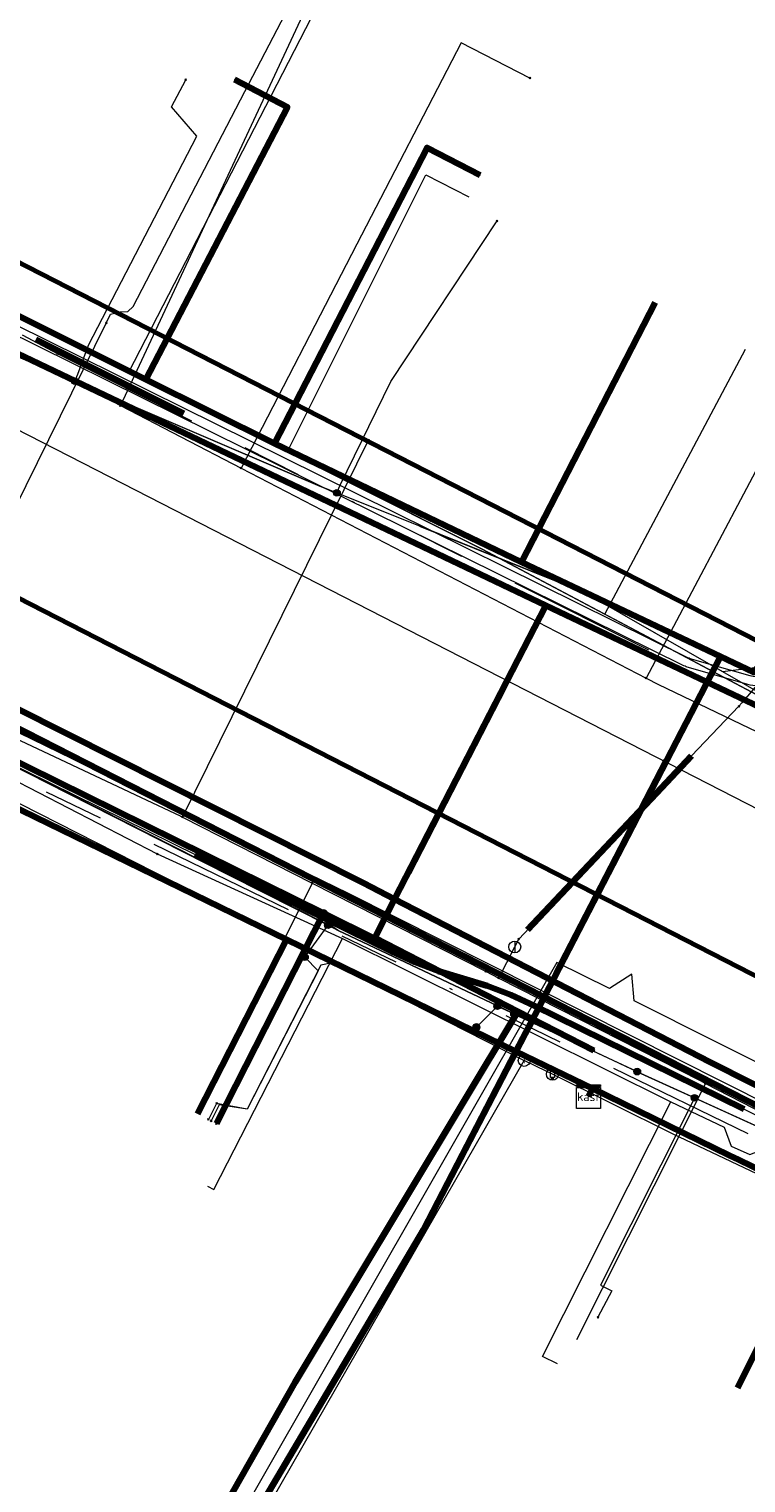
# Model space of a CAD drawing. Header units: metres. Extents: x 98902 to 136161, y 449037 to 499677.
# Tile 147 of 200: x 113624 to 113648, y 483458 to 483507. Entities that reach past the tile are written whole.
import ezdxf
from ezdxf.enums import TextEntityAlignment as Align
from ezdxf.lldxf.tags import DXFTag

# ---------------------------------------------------------------- set-up
doc = ezdxf.new("R2010")
doc.units = ezdxf.units.M
doc.linetypes.add('RI-OVERIG', pattern=[17, 5, -2, 2, -2, 0, -2, 2, -2])
for name, color, linetype, lineweight in [('B-WE-KL-DATA-G', 90, 'KL-DATA-N', 18), ('B-WE-KL-DATA_DUCT-G', 90, 'Continuous', 100), ('B-WE-KL-DATA_HULPSTUK-S', 90, 'Continuous', 25), ('B-WE-KL-DATA_KABELBED-G', 90, 'Continuous', 100), ('B-WE-KL-DATA_MANTELBUIS-G', 90, 'Continuous', 100), ('B-WE-KL-ET_LS-G', 190, 'KL-LS-N', 18), ('B-WE-KL-ET_LS_HULPSTUK-S', 190, 'Continuous', 25), ('B-WE-KL-ET_LS_MANTELBUIS-G', 190, 'Continuous', 100), ('B-WE-KL-GAS_LD-G', 50, 'KL-GAS-LD-N', 18), ('B-WE-KL-GAS_LD_HULPSTUK-S', 50, 'Continuous', 25), ('B-WE-KL-WATER-G', 170, 'KL-WATER-N', 18), ('B-WE-KL-WATER_HULPSTUK-S', 170, 'Continuous', 25), ('B-WE-KL-WATER_MANTELBUIS-G', 170, 'Continuous', 100), ('B-WE-RI-VRIJVERVAL-G', 210, 'RI-OVERIG', 18), ('B-WE-RI-VRIJVERVAL_HULPSTUK-S', 210, 'Continuous', 25), ('V-WE-KL-WATER_HULPSTUK-S', 170, 'Continuous', 25)]:
    doc.layers.add(name, color=color, linetype=linetype, lineweight=lineweight)
doc.layers.add('B-WE-OG-INFO_EIS VOORZORGSMAATREGEL-GV', color=7, linetype='Continuous', lineweight=70, true_color=0xfa194b)
doc.styles.add('NLCS-ISO', font='NLCS-ISO.ttf')
doc.styles.get("Standard").update_dxf_attribs({"font": 'arial.ttf'})
tags = doc.linetypes.add('KL-DATA-N', pattern='A,4,-1,[101,NLCS.SHX,S=0.5,R=0,X=0,Y=0],-1,4,-1,["D",Standard,S=1,R=0,X=-0.25,Y=-0.5],-1.5', length=12.5).pattern_tags.tags
tags[18] = DXFTag(74, 10)
tags = doc.linetypes.add('KL-GAS-LD-N', pattern='A,4,-1,[69,NLCS.SHX,S=0.5,R=0,X=0,Y=0],-1,4,-1,["L",Standard,S=1,R=0,X=0.25,Y=-0.5],-2', length=13).pattern_tags.tags
tags[18] = DXFTag(74, 10)
tags = doc.linetypes.add('KL-LS-N', pattern='A,4,-1,[103,NLCS.SHX,S=0.75,R=0,X=0,Y=0],-1,4,-1,["L",Standard,S=1,R=0,X=0,Y=-0.5],-2', length=13).pattern_tags.tags
tags[18] = DXFTag(74, 10)
doc.linetypes.add('KL-WATER-N', pattern='A,7,-0.5,[168,NLCS.SHX,S=0.75,R=0,X=0.75,Y=0],-2', length=9.5)

# ---------------------------------------------------------------- blocks, each defined once
blk = doc.blocks.new('SKL-WTB_HULP_KAST-SO')
at = {"color": 0, "linetype": 'ByBlock', "lineweight": 18}
for points in [[(-2, 2), (2, 2), (2, 1.68), (-2, 1.68)], [(-2, 1.52), (2, 1.52), (2, -2), (-2, -2)]]:
    blk.add_lwpolyline(points, close=True, dxfattribs=at)
at = {"color": 0, "linetype": 'ByBlock', "lineweight": 18, "style": 'NLCS-ISO'}
blk.add_text('kast', height=1.5, dxfattribs=at).set_placement((0, 0), align=Align.MIDDLE_CENTER)
at = {"color": 0, "linetype": 'ByBlock', "lineweight": 18, "style": 'NLCS-ISO', "flags": 1}
for tag, p in [('TYPE', (2.5, 0)), ('OMSCHRIJVING', (2.5, -3)), ('LABEL', (2.5, -1.5))]:
    blk.add_attdef(tag, p, '', height=1, dxfattribs=at)
blk = doc.blocks.new('SKL-WTB_HULP_OVERIG-SO')
at = {"color": 0, "linetype": 'ByBlock', "lineweight": 18}
for points in [[(-0.14, 0.14), (0.14, -0.14)], [(0.14, 0.14), (-0.14, -0.14)]]:
    blk.add_lwpolyline(points, dxfattribs=at)
at = {"color": 0, "linetype": 'ByBlock', "lineweight": 18, "style": 'NLCS-ISO', "flags": 1}
for tag, p in [('TYPE', (1.5, 0)), ('OMSCHRIJVING', (1.5, -3)), ('LABEL', (1.5, -1.5))]:
    blk.add_attdef(tag, p, '', height=1, dxfattribs=at)
blk = doc.blocks.new('SKL-WTB_HULP_AFSLUITER-SO')
at = {"color": 0, "linetype": 'ByBlock', "lineweight": 18}
blk.add_lwpolyline([(0, 0.8), (0, -0.8)], dxfattribs=at)
blk.add_circle((0, 0), 1, dxfattribs=at)
at = {"color": 0, "linetype": 'ByBlock', "lineweight": 18, "style": 'NLCS-ISO', "flags": 1}
for tag, p in [('TYPE', (1.5, 0)), ('OMSCHRIJVING', (1.5, -3)), ('LABEL', (1.5, -1.5))]:
    blk.add_attdef(tag, p, '', height=1, dxfattribs=at)
blk = doc.blocks.new('SKL-WTB_HULP_SIFON-SO')
at = {"linetype": 'ByBlock', "lineweight": 18}
h = blk.add_hatch(color=0, dxfattribs=at)
h.dxf.hatch_style = 1
h.paths.add_polyline_path([(0.13, -0.53), (-0.13, -0.53), (-0.13, -0.8), (0.13, -0.8)])
at = {"color": 0, "linetype": 'ByBlock', "lineweight": 18}
blk.add_lwpolyline([(0.33, 0.8), (0.33, -0.53), (-0.33, -0.53), (-0.33, 0.8)], dxfattribs=at)
blk.add_lwpolyline([(0.13, -0.8), (-0.13, -0.8), (-0.13, -0.53), (0.13, -0.53)], close=True, dxfattribs=at)
blk.add_circle((0, 0), 1, dxfattribs=at)
at = {"color": 0, "linetype": 'ByBlock', "lineweight": 18, "style": 'NLCS-ISO', "flags": 1}
for tag, p in [('TYPE', (1.5, 0)), ('OMSCHRIJVING', (1.5, -3)), ('LABEL', (1.5, -1.5))]:
    blk.add_attdef(tag, p, '', height=1, dxfattribs=at)
blk = doc.blocks.new('SKL-WTB_HULP_T STUK-SO')
at = {"color": 0, "linetype": 'ByBlock', "lineweight": 18}
blk.add_circle((0, 0), 1, dxfattribs=at)
at = {"color": 0, "linetype": 'ByBlock', "lineweight": -2, "style": 'NLCS-ISO'}
blk.add_text('T', height=1, dxfattribs=at).set_placement((0, 0), align=Align.MIDDLE_CENTER)
at = {"color": 0, "linetype": 'ByBlock', "lineweight": 18, "style": 'NLCS-ISO', "flags": 1}
for tag, p in [('TYPE', (1.5, 0)), ('OMSCHRIJVING', (1.5, -3)), ('LABEL', (1.5, -1.5))]:
    blk.add_attdef(tag, p, '', height=1, dxfattribs=at)
blk = doc.blocks.new('SKL-WTB_HULP_MOF-SO')
at = {"linetype": 'ByBlock', "lineweight": 18}
h = blk.add_hatch(color=0, dxfattribs=at)
h.dxf.hatch_style = 1
h.paths.add_polyline_path([(-0.5625, 0, 1), (0.5625, 0, 1)])
at = {"color": 0, "linetype": 'ByBlock', "lineweight": 18}
blk.add_circle((0, 0), 0.5625, dxfattribs=at)
at = {"color": 0, "linetype": 'ByBlock', "lineweight": 18, "style": 'NLCS-ISO', "flags": 1}
for tag, p in [('TYPE', (1.5, 0)), ('OMSCHRIJVING', (1.5, -3)), ('LABEL', (1.5, -1.5))]:
    blk.add_attdef(tag, p, '', height=1, dxfattribs=at)
blk = doc.blocks.new('SRI-HULP_OVERIG-SO')
at = {"color": 0, "linetype": 'ByBlock', "lineweight": 18}
for points in [[(-0.14, 0.14), (0.14, -0.14)], [(0.14, 0.14), (-0.14, -0.14)]]:
    blk.add_lwpolyline(points, dxfattribs=at)
at = {"color": 0, "linetype": 'ByBlock', "lineweight": 18, "style": 'NLCS-ISO', "flags": 1}
for tag, p in [('TYPE', (1.5, 0)), ('OMSCHRIJVING', (1.5, -3)), ('LABEL', (1.5, -1.5))]:
    blk.add_attdef(tag, p, '', height=1, dxfattribs=at)

msp = doc.modelspace()

# ---------------------------------------------------------------- linework, layer by layer
at = {"layer": 'B-WE-KL-DATA-G', "flags": 128}
for points in [[(113535.491, 483055.979), (113536.441, 483061.533), (113541.204, 483090.06), (113544.755, 483111.663), (113544.948, 483113.188), (113545.552, 483113.661), (113549.403, 483113.284), (113549.712, 483115.832), (113556.149, 483154.735), (113556.905, 483157.96), (113557.638, 483158.283), (113564.196, 483156.367), (113565.152, 483156.501), (113565.304, 483157.274), (113566.303, 483163.064), (113567.239, 483167.86), (113568.822, 483177.215), (113571.011, 483186.366), (113575.093, 483200.14), (113581.278, 483218.983), (113581.153, 483219.694), (113580.136, 483220.401), (113567.909, 483226.706), (113567.782, 483227.322), (113570.165, 483232.317), (113570.594, 483233.111), (113580.706, 483254.894), (113584.469, 483259.021), (113587.04, 483261.968), (113606.578, 483283.49), (113609.02, 483286.265), (113630.079, 483309.542), (113632.569, 483311.539), (113633.404, 483312.497), (113636.4, 483315.955), (113638.079, 483318.233), (113642.136, 483322.917), (113643.875, 483324.654), (113647.079, 483324.177), (113649.586, 483324.356), (113667.625, 483344.527), (113668.375, 483345.834), (113670.095, 483347.805), (113670.493, 483349.535), (113674.045, 483353.336), (113676.564, 483355.323), (113679.675, 483356.296), (113680.833, 483356.834), (113685.258, 483361.329), (113704.516, 483381.087), (113707.238, 483383.933), (113717.835, 483394.742), (113719.221, 483396.196), (113721.66, 483398.749), (113725.277, 483402.474), (113725.715, 483403.225), (113725.916, 483404.181), (113706.127, 483423.402), (113687.191, 483441.762), (113678.045, 483450.608), (113669.183, 483459.437), (113668.394, 483459.986), (113655.761, 483466.358), (113655.138, 483466.897), (113654.638, 483467.322), (113655.261, 483468.556), (113659.235, 483476.766), (113658.824, 483477.959), (113655.692, 483479.529), (113655.018, 483479.802), (113649.581, 483483.544), (113649.242, 483484.034), (113648.867, 483484.47), (113639.302, 483489.546), (113600.784, 483508.808), (113581.045, 483518.696), (113579.755, 483520.415), (113579.424, 483521.384), (113580.201, 483523.009), (113586.556, 483530.359), (113601.948, 483547.562), (113618.417, 483566.005)], [(113575.231, 483537.146), (113576.662, 483535.871), (113582.781, 483530.112), (113584.825, 483528.357), (113580.201, 483523.009), (113579.424, 483521.384), (113579.755, 483520.415), (113581.045, 483518.696), (113600.784, 483508.808), (113609.43, 483504.484), (113627.477, 483495.459), (113629.844, 483494.276), (113639.302, 483489.546), (113643.409, 483487.366), (113648.867, 483484.47)], [(113682.977, 483523.547), (113679.816, 483520.063), (113670.688, 483510.006), (113648.381, 483485.428), (113647.272, 483485.954), (113640.617, 483489.109), (113632.36, 483493.067), (113628.055, 483495.215), (113606.652, 483505.892), (113597.091, 483510.661), (113596.448, 483510.682), (113582.339, 483516.432), (113581.383, 483518.682), (113577.808, 483520.507), (113585.774, 483529.07)], [(113682.977, 483523.547), (113679.816, 483520.063), (113670.688, 483510.006), (113648.381, 483485.428), (113647.272, 483485.954), (113640.895, 483473.648), (113640.433, 483472.757), (113642.989, 483471.513), (113642.857, 483471.243)], [(113642.857, 483471.243), (113642.989, 483471.513), (113640.433, 483472.757), (113640.895, 483473.648), (113647.272, 483485.954), (113640.617, 483489.109), (113632.36, 483493.067), (113628.055, 483495.215), (113606.652, 483505.892), (113613.424, 483514.931)], [(113627.477, 483495.459), (113633.778, 483507.679)], [(113642.857, 483471.243), (113642.989, 483471.513), (113640.433, 483472.757), (113640.895, 483473.648), (113647.272, 483485.954), (113640.617, 483489.109), (113632.36, 483493.067), (113628.055, 483495.215), (113632.787, 483504.317), (113631.012, 483505.239)], [(113609.43, 483504.484), (113627.477, 483495.459)], [(113642.857, 483471.243), (113642.989, 483471.513), (113640.433, 483472.757), (113640.895, 483473.648), (113647.272, 483485.954), (113640.617, 483489.109), (113632.36, 483493.067), (113637.458, 483502.957), (113639.24, 483502.039)], [(113632.792, 483492.802), (113637.419, 483502.055), (113638.86, 483501.312)], [(113642.857, 483471.243), (113642.989, 483471.513), (113640.433, 483472.757), (113640.895, 483473.648), (113647.272, 483485.954), (113640.617, 483489.109), (113645.092, 483497.789)], [(113643.409, 483487.366), (113648.113, 483496.227)], [(113627.477, 483495.459), (113629.844, 483494.276)], [(113629.844, 483494.276), (113632.792, 483492.802)], [(113632.792, 483492.802), (113639.302, 483489.546), (113643.409, 483487.366)], [(113642.857, 483471.243), (113642.989, 483471.513), (113640.433, 483472.757), (113632.761, 483476.49), (113622.133, 483481.662), (113617.695, 483483.821), (113605.824, 483489.598), (113603.101, 483484.288)], [(113612.36, 483488.97), (113634.82, 483478.04), (113659.95, 483465.4), (113726, 483399.61), (113726, 483399.6)], [(113643.409, 483487.366), (113648.867, 483484.47), (113649.054, 483484.859)], [(113642.857, 483471.243), (113642.989, 483471.513), (113640.433, 483472.757), (113640.895, 483473.648), (113647.272, 483485.954), (113648.381, 483485.428), (113650.43, 483484.457), (113672.18, 483472.657), (113676.661, 483481.683)], [(113642.857, 483471.243), (113642.989, 483471.513), (113640.433, 483472.757), (113640.895, 483473.648), (113647.272, 483485.954), (113648.381, 483485.428), (113650.43, 483484.457), (113672.18, 483472.657), (113675.45, 483471.149), (113680.022, 483480.357)], [(113642.857, 483471.243), (113642.989, 483471.513), (113640.433, 483472.757), (113640.895, 483473.648), (113647.272, 483485.954), (113648.381, 483485.428), (113650.43, 483484.457), (113672.18, 483472.657), (113675.45, 483471.149), (113695.866, 483462.071), (113699.559, 483473.455)], [(113703.649, 483472.128), (113699.815, 483460.315), (113695.866, 483462.071), (113675.45, 483471.149), (113672.18, 483472.657), (113650.43, 483484.457), (113648.381, 483485.428), (113647.272, 483485.954), (113640.895, 483473.648), (113640.433, 483472.757), (113642.989, 483471.513), (113642.857, 483471.243)], [(113647.272, 483485.954), (113640.895, 483473.648)], [(113648.381, 483485.428), (113647.272, 483485.954)], [(113614.306, 483478.092), (113614.662, 483477.91), (113617.695, 483483.821), (113622.133, 483481.662), (113632.761, 483476.49), (113640.433, 483472.757), (113642.989, 483471.513), (113642.857, 483471.243)], [(113622.46, 483482.428), (113628.434, 483479.355)], [(113618.705, 483474.212), (113618.393, 483474.372), (113622.133, 483481.662), (113632.761, 483476.49), (113640.433, 483472.757), (113642.989, 483471.513), (113642.857, 483471.243)], [(113628.434, 483479.355), (113634.629, 483476.525)], [(113642.857, 483471.243), (113642.989, 483471.513), (113640.433, 483472.757), (113632.761, 483476.49), (113629.774, 483470.665)], [(113630.109, 483468.25), (113630.327, 483468.139), (113634.629, 483476.525)], [(113634.629, 483476.525), (113645.609, 483471.066)], [(113640.895, 483473.648), (113640.433, 483472.757)], [(113641, 483473.594), (113640.895, 483473.648)], [(113641, 483473.594), (113640.895, 483473.648)], [(113642.857, 483471.243), (113642.989, 483471.513), (113640.433, 483472.757), (113637.34, 483466.79), (113618.864, 483435.55), (113615.598, 483437.4)], [(113640.433, 483472.757), (113637.34, 483466.79), (113618.864, 483435.55)], [(113686.892, 483432.972), (113687.467, 483432.408), (113692.027, 483437.053), (113683.792, 483444.953), (113681.41, 483447.238), (113672.733, 483455.544), (113670.251, 483458.032), (113668.969, 483458.842), (113657.266, 483464.565), (113650.936, 483467.645), (113647.889, 483469.128), (113647.575, 483469.281), (113642.989, 483471.513), (113642.857, 483471.243)], [(113691.986, 483429.045), (113691.482, 483429.537), (113695.54, 483433.682), (113692.027, 483437.053), (113683.792, 483444.953), (113681.41, 483447.238), (113672.733, 483455.544), (113670.251, 483458.032), (113668.969, 483458.842), (113657.266, 483464.565), (113650.936, 483467.645), (113647.889, 483469.128), (113647.575, 483469.281), (113642.989, 483471.513), (113642.857, 483471.243)], [(113642.857, 483471.243), (113642.989, 483471.513), (113647.575, 483469.281), (113647.889, 483469.128), (113650.936, 483467.645), (113647.848, 483461.513)], [(113642.857, 483471.243), (113642.989, 483471.513), (113647.575, 483469.281), (113647.889, 483469.128), (113650.936, 483467.645), (113657.266, 483464.565), (113654.135, 483458.347)], [(113642.857, 483471.243), (113642.989, 483471.513), (113647.575, 483469.281), (113647.889, 483469.128), (113650.936, 483467.645), (113657.266, 483464.565), (113668.969, 483458.842), (113670.251, 483458.032), (113665.578, 483452.473)], [(113642.857, 483471.243), (113642.989, 483471.513), (113647.575, 483469.281), (113647.889, 483469.128), (113650.936, 483467.645), (113657.266, 483464.565), (113668.969, 483458.842), (113670.251, 483458.032), (113672.733, 483455.544), (113668.26, 483450.224)], [(113642.857, 483471.243), (113642.989, 483471.513), (113647.575, 483469.281), (113647.889, 483469.128), (113650.936, 483467.645), (113657.266, 483464.565), (113668.969, 483458.842), (113670.251, 483458.032), (113672.733, 483455.544), (113681.41, 483447.238), (113683.792, 483444.953), (113679.46, 483440.541)], [(113641.826, 483462.312), (113641.326, 483462.563), (113645.609, 483471.066)], [(113645.609, 483471.066), (113647.396, 483470.223), (113647.632, 483469.587), (113648.254, 483469.314), (113648.897, 483469.554), (113651.874, 483468.171)]]:
    msp.add_lwpolyline(points, dxfattribs=at)
at = {"layer": 'B-WE-KL-DATA_DUCT-G', "flags": 128}
for points in [[(113641, 483473.594), (113640.895, 483473.648), (113647.272, 483485.954), (113648.381, 483485.428), (113682.978, 483523.546)], [(113641, 483473.594), (113640.895, 483473.648), (113647.272, 483485.954), (113648.381, 483485.428), (113682.978, 483523.546)], [(113615.583, 483437.403), (113618.864, 483435.55), (113637.34, 483466.79), (113640.895, 483473.648), (113641, 483473.594)]]:
    msp.add_lwpolyline(points, dxfattribs=at)
at = {"layer": 'B-WE-KL-DATA_KABELBED-G', "flags": 128}
for points in [[(113641.431, 483487.662), (113615.518, 483500), (113602.066, 483506.405), (113587.036, 483513.561)], [(113568.324, 483509.391), (113579.622, 483504.449), (113588.57, 483500), (113606.479, 483491.097), (113611.478, 483488.504), (113614.052, 483487.169), (113617.915, 483485.165), (113623.066, 483482.763), (113623.085, 483482.754), (113633.991, 483477.373), (113635.699, 483476.53), (113635.707, 483476.546)], [(113628.055, 483495.215), (113606.652, 483505.892)], [(113581.417, 483505.163), (113591.537, 483500), (113612.012, 483489.555), (113614.595, 483488.237), (113622.73, 483484.086), (113623.532, 483483.677), (113636.082, 483477.274), (113664.358, 483462.849), (113671.333, 483456.233), (113671.703, 483455.882), (113672.055, 483455.548), (113682.759, 483445.394), (113686.286, 483442.049), (113686.822, 483441.54), (113701.62, 483427.504), (113701.847, 483427.288), (113705.599, 483423.729), (113722.248, 483407.936)], [(113628.055, 483495.215), (113632.787, 483504.317), (113631.012, 483505.239)], [(113632.36, 483493.067), (113637.458, 483502.957), (113639.24, 483502.039)], [(113646.909, 483472.403), (113636.375, 483477.844), (113635.316, 483478.391), (113618.735, 483486.721), (113604.478, 483493.896), (113592.125, 483499.995), (113592.114, 483500)], [(113645.092, 483497.789), (113640.617, 483489.109)], [(113632.36, 483493.067), (113628.055, 483495.215)], [(113640.617, 483489.109), (113632.36, 483493.067)], [(113647.272, 483485.954), (113640.617, 483489.109)], [(113635.707, 483476.546), (113636.082, 483477.274), (113636.375, 483477.844), (113641.431, 483487.662)], [(113641.431, 483487.662), (113648.589, 483484.255)], [(113647.272, 483485.954), (113640.895, 483473.648)], [(113648.381, 483485.428), (113647.272, 483485.954)], [(113636.833, 483478.733), (113640.037, 483484.955)], [(113632.761, 483476.49), (113622.133, 483481.662)], [(113633.998, 483477.387), (113633.991, 483477.373), (113630.41, 483470.344)], [(113629.774, 483470.665), (113632.761, 483476.49)], [(113640.433, 483472.757), (113632.761, 483476.49)], [(113635.691, 483476.554), (113635.707, 483476.546), (113640.5, 483474.088)], [(113640.5, 483474.088), (113633.05, 483461.704), (113629.688, 483455.795), (113619.422, 483438.064), (113615.327, 483430.834), (113613.346, 483427.384), (113609.988, 483429.173)], [(113640.5, 483474.088), (113643.04, 483472.786)], [(113640.895, 483473.648), (113640.433, 483472.757)], [(113641, 483473.594), (113640.895, 483473.648)], [(113640.433, 483472.757), (113637.34, 483466.79), (113618.864, 483435.55)], [(113642.989, 483471.513), (113640.433, 483472.757)], [(113646.909, 483472.403), (113658.41, 483466.611), (113680.666, 483456.386), (113688.036, 483453.742), (113695.266, 483451.456)], [(113642.989, 483471.513), (113642.857, 483471.243)], [(113647.575, 483469.281), (113642.989, 483471.513)], [(113647.889, 483469.128), (113647.575, 483469.281)], [(113650.936, 483467.645), (113647.889, 483469.128)], [(113647.848, 483461.513), (113650.936, 483467.645)]]:
    msp.add_lwpolyline(points, dxfattribs=at)
at = {"layer": 'B-WE-KL-DATA_MANTELBUIS-G', "flags": 128}
for points in [[(113636.833, 483478.733), (113640.037, 483484.955)], [(113645.462, 483482.461), (113641.781, 483475.358)], [(113645.462, 483482.461), (113642.241, 483476.246)]]:
    msp.add_lwpolyline(points, dxfattribs=at)
at = {"layer": 'B-WE-KL-ET_LS-G', "flags": 128}
for points in [[(113749.382, 483431.923), (113748.262, 483431.905), (113748.149, 483431.911), (113748.039, 483431.935), (113735.11, 483435.769), (113733.986, 483436.175), (113732.917, 483436.709), (113722.35, 483442.783), (113721.969, 483443.173), (113721.85, 483443.704), (113721.938, 483445.321), (113721.684, 483446.043), (113720.994, 483446.374), (113718.636, 483446.502), (113712.426, 483447.179), (113708.556, 483447.706), (113704.591, 483448.402), (113700.064, 483449.415), (113699.537, 483449.545), (113697.299, 483450.097), (113693.535, 483451.128), (113689.528, 483452.611), (113686.298, 483453.857), (113679.129, 483457.419), (113663.584, 483465.012), (113663.049, 483465.281), (113663.003, 483465.795), (113663.296, 483466.343), (113666.293, 483472.546), (113666.114, 483472.892), (113665.755, 483473.07), (113659.061, 483476.384), (113656.44, 483477.682), (113656.247, 483477.851), (113656.163, 483478.093), (113656.016, 483480.048), (113655.905, 483480.436), (113655.65, 483480.749), (113650.606, 483484.852), (113650.461, 483484.934), (113650.297, 483484.964), (113648.359, 483484.988), (113648.272, 483484.995), (113648.186, 483485.014), (113646.131, 483485.612), (113646.089, 483485.626), (113646.049, 483485.643), (113632.543, 483492.319), (113619.834, 483498.601), (113618.998, 483499.014), (113600.655, 483508.079), (113582.1, 483517.248), (113581.952, 483517.36), (113581.855, 483517.519), (113580.672, 483520.627), (113580.659, 483520.668), (113580.649, 483520.711), (113580.202, 483523.044), (113580.149, 483523.191), (113580.053, 483523.315), (113579.42, 483523.909), (113578.897, 483524.399), (113571.797, 483531.058), (113570.159, 483532.518), (113569.845, 483532.708), (113569.483, 483532.771), (113567.36, 483532.747), (113565.881, 483532.85), (113564.347, 483533.189), (113562.914, 483533.745), (113561.484, 483534.558), (113560.89, 483535.081), (113559.133, 483536.625), (113556.67, 483538.792), (113551.592, 483543.378), (113546.499, 483547.978), (113546.1, 483548.328), (113546.061, 483548.359), (113546.019, 483548.386), (113545.595, 483548.63), (113545.55, 483548.659), (113545.509, 483548.692), (113540.845, 483552.909), (113534.673, 483558.323), (113527.751, 483563.755), (113524.127, 483566.387), (113516.936, 483571.717), (113516.174, 483572.182), (113510.499, 483576.247), (113502.041, 483582.306), (113501.839, 483582.634), (113501.929, 483583.008), (113509.789, 483593.725), (113520.291, 483607.879), (113520.622, 483608.204), (113521.037, 483608.413), (113523.959, 483609.352), (113524.376, 483609.562), (113524.709, 483609.891), (113528.157, 483614.584), (113531.745, 483618.747), (113531.865, 483619.108), (113531.697, 483619.449), (113530.089, 483620.864), (113529.923, 483621.186), (113530.018, 483621.537), (113531.315, 483623.288)], [(113749.378, 483432.167), (113748.258, 483432.149), (113748.183, 483432.154), (113748.108, 483432.17), (113735.179, 483436.003), (113734.082, 483436.4), (113733.039, 483436.921), (113726.063, 483440.931), (113722.656, 483442.889), (113722.276, 483443.279), (113722.156, 483443.81), (113722.254, 483445.604), (113722, 483446.326), (113721.31, 483446.657), (113718.66, 483446.801), (113712.463, 483447.477), (113708.602, 483448.002), (113704.649, 483448.696), (113700.133, 483449.707), (113699.609, 483449.836), (113697.375, 483450.388), (113693.62, 483451.416), (113690.072, 483452.628), (113686.379, 483454.044), (113679.41, 483457.382), (113664.674, 483464.799), (113663.937, 483465.17), (113663.361, 483465.46), (113663.275, 483465.685), (113663.295, 483466.007), (113666.423, 483472.419), (113666.387, 483472.913), (113666.111, 483473.228), (113658.931, 483476.783), (113656.726, 483477.875), (113656.533, 483478.044), (113656.449, 483478.286), (113656.306, 483480.199), (113656.195, 483480.588), (113655.939, 483480.9), (113650.714, 483485.15), (113650.569, 483485.232), (113650.405, 483485.262), (113648.363, 483485.288), (113648.316, 483485.292), (113648.27, 483485.302), (113646.264, 483485.88), (113646.222, 483485.895), (113646.182, 483485.913), (113632.676, 483492.588), (113619.131, 483499.283), (113602.966, 483507.271), (113600.788, 483508.348), (113582.339, 483517.465), (113582.19, 483517.577), (113582.093, 483517.735), (113580.951, 483520.738), (113580.939, 483520.775), (113580.929, 483520.813), (113580.414, 483523.273), (113580.36, 483523.415), (113580.266, 483523.535), (113579.623, 483524.138), (113579.106, 483524.623), (113571.28, 483531.963), (113571.122, 483532.331), (113571.285, 483532.697), (113575.434, 483536.485), (113578.533, 483539.971), (113579.07, 483540.576), (113581.743, 483543.582), (113581.858, 483543.811), (113581.845, 483544.068), (113581.083, 483546.435), (113592.75, 483559.647), (113596.466, 483564.141), (113605.49, 483574.507)], [(113709.63, 483420.86), (113709.63, 483420.87), (113704.975, 483425.175), (113701.5, 483428.39), (113691.67, 483437.83), (113685.51, 483443.87), (113677.07, 483452.1), (113668.67, 483460.08), (113658.05, 483465.91), (113644.49, 483472.07), (113640.37, 483474.01), (113639.79, 483474.29), (113634.49, 483476.8), (113634.287, 483476.927), (113633.905, 483477.109), (113606.878, 483490.784), (113606.44, 483491.01), (113597.53, 483495.79), (113594.54, 483497.23), (113590.79, 483498.45), (113589.432, 483499.157), (113575.18, 483506.58), (113573.92, 483506.31), (113568.35, 483510.14), (113567.85, 483510.4), (113560.22, 483517.05), (113560.02, 483517.23), (113548.775, 483528.914), (113548.48, 483529.22), (113545.552, 483531.892), (113534.06, 483542.38), (113534.06, 483542.39), (113532.17, 483544.1), (113532.17, 483544.11), (113529.37, 483546.66), (113526.86, 483548.94), (113526.64, 483548.68)], [(113594.101, 483511.414), (113594.311, 483511.115), (113594.396, 483510.954), (113594.523, 483510.612), (113594.564, 483510.434), (113594.6, 483510.071), (113594.595, 483509.888), (113594.55, 483509.61), (113594.453, 483509.435), (113594.301, 483509.305), (113594.113, 483509.236), (113593.848, 483509.227), (113593.682, 483509.183), (113593.58, 483509.13), (113593.49, 483509.06), (113593.381, 483508.927), (113589.822, 483501.832), (113589.562, 483501.199), (113589.351, 483500.547), (113589.305, 483500.312), (113589.297, 483500.192), (113589.312, 483499.952), (113589.335, 483499.834), (113589.411, 483499.607), (113589.464, 483499.499), (113589.595, 483499.298), (113589.759, 483499.123), (113590.012, 483498.935), (113590.278, 483498.765), (113590.556, 483498.616), (113636.281, 483476.095), (113637.052, 483475.743), (113637.843, 483475.442), (113639.464, 483474.947), (113640.256, 483474.646), (113641.025, 483474.289), (113648.062, 483470.823), (113649.609, 483470.04), (113651.136, 483469.222), (113654.152, 483467.514), (113655.679, 483466.696), (113657.225, 483465.913), (113667.869, 483460.671), (113669.375, 483459.854), (113670.812, 483458.921), (113672.17, 483457.876), (113673.44, 483456.726), (113726.972, 483404.198), (113727.104, 483404.097), (113727.313, 483404.021), (113727.536, 483404.022), (113727.744, 483404.1), (113727.876, 483404.203), (113735.408, 483411.881), (113740.867, 483417.482), (113742.478, 483419.158), (113744.066, 483420.856), (113745.679, 483422.631), (113745.793, 483422.818), (113745.839, 483422.957), (113745.861, 483423.102), (113745.857, 483423.249), (113745.827, 483423.392), (113745.772, 483423.528), (113745.694, 483423.652), (113745.596, 483423.761), (113745.478, 483423.851)], [(113730.82, 483456.81), (113730.82, 483456.82), (113720.4, 483456.67), (113712.91, 483457.23), (113704.488, 483459.619), (113700.57, 483460.73), (113700.44, 483460.77), (113694.9, 483463.02), (113694.9, 483463.03), (113691.5, 483464.41), (113687.758, 483465.812), (113681.754, 483468.061), (113678.02, 483469.46), (113676.72, 483470.08), (113676.72, 483470.09), (113668.48, 483474.07), (113668.48, 483474.08), (113665.43, 483475.56), (113664.562, 483476.043), (113655.03, 483481.35), (113650.52, 483484.45), (113649.18, 483484.39), (113643.15, 483487.85), (113642.75, 483488.08), (113637.91, 483490.03), (113633.87, 483491.65), (113623.46, 483496.1), (113623.46, 483496.11), (113619.5, 483498.91), (113619.02, 483499), (113618.75, 483498.91), (113616.07, 483497.8), (113615.37, 483497.94), (113608.56, 483500.82), (113608.12, 483501.05), (113608.12, 483501.06), (113605.1, 483502.72), (113601.05, 483504.93), (113597.1, 483506.74), (113596.8, 483506.88), (113596.51, 483507.26), (113596.51, 483507.68), (113597.3, 483509.58), (113596.82, 483509.95), (113595.64, 483510.79), (113594.96, 483510.57), (113594.637, 483510.373)], [(113597.1, 483506.73), (113601.05, 483504.93), (113605.1, 483502.72), (113605.1, 483502.71), (113607.459, 483501.421), (113608.12, 483501.06), (113608.56, 483500.82), (113615.37, 483497.94), (113616.07, 483497.8), (113618.59, 483498.85), (113619.02, 483499), (113619.5, 483498.91), (113622.92, 483496.49), (113622.92, 483496.48), (113622.92, 483496.49), (113622.92, 483496.48), (113623.47, 483496.1), (113625.678, 483495.155), (113633.87, 483491.65), (113634.444, 483491.422), (113637.21, 483490.32), (113637.21, 483490.31), (113637.21, 483490.32), (113637.21, 483490.31), (113642.75, 483488.08), (113647.34, 483485.45), (113649.05, 483485.66), (113654.51, 483491.57)], [(113625.678, 483495.155), (113625.776, 483495.385), (113626.13, 483496.363), (113629.756, 483503.344), (113628.914, 483504.326), (113629.384, 483505.231)], [(113634.444, 483491.422), (113634.536, 483491.654), (113636.246, 483495.149), (113639.799, 483500.513)], [(113590.79, 483498.44), (113594.54, 483497.23), (113594.77, 483497.12), (113594.77, 483497.11), (113597.53, 483495.79), (113597.53, 483495.78), (113606.44, 483491.01), (113609.17, 483489.63), (113609.17, 483489.62), (113614.44, 483486.96), (113614.44, 483486.95), (113617.674, 483485.314), (113623.459, 483482.387), (113625.45, 483481.38), (113625.45, 483481.37), (113630.84, 483478.65), (113630.84, 483478.64), (113634.145, 483476.974), (113634.49, 483476.8), (113639.79, 483474.29), (113639.81, 483474.28), (113639.81, 483474.27)], [(113633.373, 483475.905), (113634.145, 483476.974)], [(113633.373, 483475.905), (113633.816, 483475.453), (113631.444, 483470.826), (113630.506, 483470.969), (113630.232, 483470.435)], [(113644.304, 483475.34), (113643.567, 483474.863), (113641.804, 483475.729), (113627.439, 483450.63), (113626.69, 483450.008)], [(113663.584, 483465.012), (113663.488, 483464.87), (113644.387, 483474.45), (113644.304, 483475.34)], [(113639.81, 483474.27), (113639.11, 483473.57)], [(113639.81, 483474.27), (113640.37, 483474.01), (113640.37, 483474), (113644.49, 483472.08)], [(113644.49, 483472.08), (113644.49, 483472.07), (113646.403, 483471.205), (113648.76, 483470.13), (113648.76, 483470.12), (113654.52, 483467.51), (113654.52, 483467.5), (113657.785, 483466.033), (113658.05, 483465.91), (113668.67, 483460.08), (113668.67, 483460.07), (113669.35, 483459.43), (113669.35, 483459.42), (113671.948, 483456.961), (113673.85, 483455.16), (113673.85, 483455.15), (113675.119, 483453.948), (113677.07, 483452.1), (113683.01, 483446.3), (113683.01, 483446.29), (113683.8, 483445.526), (113685.51, 483443.87), (113685.51, 483443.86), (113686.74, 483442.658), (113688.61, 483440.83), (113688.61, 483440.82), (113691.67, 483437.83), (113697.651, 483432.1), (113699.163, 483430.642), (113701.5, 483428.39), (113701.5, 483428.38)], [(113646.403, 483471.205), (113646.292, 483470.972), (113643.264, 483464.946), (113643.638, 483464.75), (113643.172, 483463.873)]]:
    msp.add_lwpolyline(points, dxfattribs=at)
at = {"layer": 'B-WE-KL-ET_LS_MANTELBUIS-G', "flags": 128}
for points in [[(113629.323, 483494.074), (113624.372, 483496.544)], [(113648.062, 483470.823), (113641.025, 483474.289), (113640.256, 483474.646), (113639.464, 483474.947), (113637.843, 483475.442), (113637.052, 483475.743), (113636.281, 483476.095), (113629.691, 483479.341)]]:
    msp.add_lwpolyline(points, dxfattribs=at)
at = {"layer": 'B-WE-KL-GAS_LD-G', "flags": 128}
for points in [[(113592.414, 483511.659), (113599.751, 483508.558), (113600.974, 483508.043), (113627.199, 483494.34), (113631.236, 483492.249), (113644.784, 483485.23), (113645.204, 483485.013), (113655.633, 483480.012), (113656.014, 483479.794)], [(113633.287, 483507.371), (113627.199, 483494.34)], [(113640.901, 483505.286), (113638.595, 483506.46), (113635.111, 483499.729), (113631.236, 483492.249)], [(113591.838, 483496.622), (113593.151, 483495.971), (113604.826, 483490.187), (113605.772, 483489.718), (113617.763, 483483.975), (113622.165, 483481.867), (113622.539, 483481.688), (113634.081, 483475.825), (113634.289, 483475.719), (113640.712, 483472.456)], [(113649.842, 483494.772), (113649.675, 483494.448), (113644.784, 483485.23)], [(113634.289, 483475.719), (113633.908, 483475.633), (113631.444, 483470.826), (113630.417, 483471.015)], [(113610.475, 483419.638), (113611.784, 483422.127), (113622.479, 483440.734), (113637.429, 483466.744), (113640.712, 483472.456)], [(113641.653, 483471.991), (113641.147, 483472.241), (113640.712, 483472.456)], [(113714.822, 483415.57), (113713.098, 483417.239), (113709.126, 483420.934), (113704.937, 483424.947), (113702.262, 483427.661), (113701.354, 483428.594), (113696.459, 483433.621), (113692.021, 483438.096), (113688.347, 483441.9), (113684.563, 483445.817), (113684.341, 483446.047), (113682.864, 483447.577), (113677.648, 483452.784), (113675.899, 483453.971), (113670.658, 483457.527), (113666.77, 483460.165), (113657.33, 483464.47), (113645.695, 483469.994), (113641.653, 483471.991)], [(113630.417, 483471.015), (113630.143, 483470.481)]]:
    msp.add_lwpolyline(points, dxfattribs=at)
at = {"layer": 'B-WE-KL-WATER-G', "flags": 128}
for points in [[(113682.837, 483523.639), (113678.987, 483519.413), (113671.616, 483511.324), (113671.212, 483510.88), (113661.834, 483500.685), (113660.843, 483499.517), (113655.027, 483492.662), (113649.057, 483485.662), (113647.984, 483484.402), (113647.89, 483484.292)], [(113587.055, 483512.335), (113627.281, 483491.732), (113671.163, 483469.258), (113690.433, 483460.379), (113701.782, 483456.202), (113714.517, 483453.549), (113720.082, 483453.023), (113728.621, 483453.023), (113740.527, 483453.534), (113750.383, 483454.419), (113762.43, 483456.903), (113771.896, 483459.771), (113777.059, 483461.673)], [(113571.856, 483510.147), (113572.817, 483509.283), (113574.316, 483507.936), (113589.481, 483500), (113594.43, 483497.473), (113600.07, 483494.593), (113606.571, 483491.274), (113606.933, 483491.104), (113617.163, 483486.291), (113620.589, 483484.68), (113623.848, 483483.147), (113629.222, 483480.619), (113629.28, 483480.589), (113633.62, 483478.381), (113639.416, 483475.432), (113639.859, 483475.206), (113646.593, 483471.779), (113646.772, 483471.687), (113656.803, 483466.538), (113658.049, 483465.898), (113661.945, 483464.075), (113667.767, 483461.352), (113671.594, 483459.221), (113671.881, 483458.942), (113674.813, 483456.094), (113675.892, 483455.046), (113682.281, 483448.839), (113683.214, 483447.933), (113687.587, 483443.664), (113702.457, 483429.148), (113703.101, 483428.519), (113717.091, 483414.746), (113724.386, 483407.563), (113725.658, 483406.288), (113726.128, 483404.762), (113729.525, 483400.967), (113736.253, 483393.45), (113736.701, 483392.95)], [(113626.725, 483497.099), (113626.869, 483497.392), (113627.196, 483497.471), (113627.453, 483497.479), (113627.629, 483497.648), (113631.364, 483504.831), (113633.924, 483509.756)], [(113620.589, 483484.68), (113626.725, 483497.099)], [(113629.28, 483480.589), (113635.526, 483493.23)], [(113639.859, 483475.206), (113640.391, 483476.245), (113640.526, 483476.508), (113646.31, 483482.629), (113647.89, 483484.292)], [(113633.62, 483478.381), (113631.828, 483474.805)], [(113646.772, 483471.687), (113642.454, 483463.113)]]:
    msp.add_lwpolyline(points, dxfattribs=at)
at = {"layer": 'B-WE-KL-WATER_MANTELBUIS-G', "flags": 128}
msp.add_lwpolyline([(113640.814, 483476.816), (113645.122, 483481.372), (113646.31, 483482.629)], dxfattribs=at)
at = {"layer": 'B-WE-OG-INFO_EIS VOORZORGSMAATREGEL-GV', "flags": 128}
for points in [[(113329.564, 483253.343), (113450.537, 483388.475), (113495.351, 483439.239), (113564.487, 483516.007), (113566.005, 483517.152), (113567.841, 483517.648), (113584.191, 483518.832), (113585.718, 483518.707), (113587.135, 483518.126), (113589.492, 483516.704), (113673.349, 483473.755), (113692.346, 483465.003)], [(113700.762, 483451.307), (113688.706, 483455.687), (113668.883, 483464.808), (113584.776, 483507.885), (113584.18, 483508.357), (113583.329, 483508.743), (113570.571, 483507.819), (113502.798, 483432.565), (113457.999, 483381.818), (113337.007, 483246.665)]]:
    msp.add_lwpolyline(points, dxfattribs=at)
at = {"layer": 'B-WE-RI-VRIJVERVAL-G', "flags": 128}
for points in [[(113612.322, 483502.811), (113625.105, 483496.071)], [(113625.105, 483496.071), (113651.8, 483482.7)], [(113648.2, 483470), (113603, 483492)]]:
    msp.add_lwpolyline(points, dxfattribs=at)

# ---------------------------------------------------------------- block references
at = {"layer": 'B-WE-KL-DATA_HULPSTUK-S', "xscale": 0.2, "yscale": 0.2, "zscale": 0.2}
for name, p in [('SKL-WTB_HULP_OVERIG-SO', (113629.844, 483494.276)), ('SKL-WTB_HULP_OVERIG-SO', (113641.431, 483487.662)), ('SKL-WTB_HULP_OVERIG-SO', (113641.431, 483487.662)), ('SKL-WTB_HULP_OVERIG-SO', (113641.431, 483487.662)), ('SKL-WTB_HULP_OVERIG-SO', (113628.434, 483479.355)), ('SKL-WTB_HULP_MOF-SO', (113633.998, 483477.387)), ('SKL-WTB_HULP_OVERIG-SO', (113633.998, 483477.387)), ('SKL-WTB_HULP_OVERIG-SO', (113635.691, 483476.554)), ('SKL-WTB_HULP_OVERIG-SO', (113635.707, 483476.546)), ('SKL-WTB_HULP_OVERIG-SO', (113635.707, 483476.546)), ('SKL-WTB_HULP_OVERIG-SO', (113640.5, 483474.088)), ('SKL-WTB_HULP_OVERIG-SO', (113640.5, 483474.088)), ('SKL-WTB_HULP_OVERIG-SO', (113640.5, 483474.088)), ('SKL-WTB_HULP_OVERIG-SO', (113643.04, 483472.786)), ('SKL-WTB_HULP_OVERIG-SO', (113646.909, 483472.403)), ('SKL-WTB_HULP_OVERIG-SO', (113646.909, 483472.403)), ('SKL-WTB_HULP_KAST-SO', (113642.857, 483471.243)), ('SKL-WTB_HULP_OVERIG-SO', (113630.41, 483470.344))]:
    msp.add_blockref(name, p, dxfattribs=at)
at = {"layer": 'B-WE-KL-ET_LS_HULPSTUK-S', "xscale": 0.2, "yscale": 0.2, "zscale": 0.2}
for name, p in [('SKL-WTB_HULP_OVERIG-SO', (113629.384, 483505.231)), ('SKL-WTB_HULP_OVERIG-SO', (113639.799, 483500.513)), ('SKL-WTB_HULP_MOF-SO', (113625.678, 483495.155)), ('SKL-WTB_HULP_MOF-SO', (113634.444, 483491.422)), ('SKL-WTB_HULP_MOF-SO', (113634.145, 483476.974)), ('SKL-WTB_HULP_MOF-SO', (113633.373, 483475.905)), ('SKL-WTB_HULP_MOF-SO', (113639.81, 483474.27)), ('SKL-WTB_HULP_MOF-SO', (113640.37, 483474)), ('SKL-WTB_HULP_MOF-SO', (113639.11, 483473.57)), ('SKL-WTB_HULP_MOF-SO', (113644.49, 483472.08)), ('SKL-WTB_HULP_MOF-SO', (113646.403, 483471.205)), ('SKL-WTB_HULP_OVERIG-SO', (113630.232, 483470.435)), ('SKL-WTB_HULP_OVERIG-SO', (113643.172, 483463.873))]:
    msp.add_blockref(name, p, dxfattribs=at)
at = {"layer": 'B-WE-KL-GAS_LD_HULPSTUK-S', "xscale": 0.2, "yscale": 0.2, "zscale": 0.2}
for name, p in [('SKL-WTB_HULP_OVERIG-SO', (113640.901, 483505.286)), ('SKL-WTB_HULP_OVERIG-SO', (113627.199, 483494.34)), ('SKL-WTB_HULP_OVERIG-SO', (113631.236, 483492.249)), ('SKL-WTB_HULP_OVERIG-SO', (113644.784, 483485.23)), ('SKL-WTB_HULP_OVERIG-SO', (113634.289, 483475.719)), ('SKL-WTB_HULP_T STUK-SO', (113640.712, 483472.456)), ('SKL-WTB_HULP_SIFON-SO', (113641.653, 483471.991)), ('SKL-WTB_HULP_OVERIG-SO', (113630.417, 483471.015)), ('SKL-WTB_HULP_OVERIG-SO', (113630.143, 483470.481))]:
    msp.add_blockref(name, p, dxfattribs=at)
at = {"layer": 'B-WE-KL-WATER_HULPSTUK-S', "xscale": 0.2, "yscale": 0.2, "zscale": 0.2}
for name, p in [('SKL-WTB_HULP_OVERIG-SO', (113626.725, 483497.099)), ('SKL-WTB_HULP_OVERIG-SO', (113647.89, 483484.292)), ('SKL-WTB_HULP_OVERIG-SO', (113629.28, 483480.589)), ('SKL-WTB_HULP_OVERIG-SO', (113633.62, 483478.381)), ('SKL-WTB_HULP_AFSLUITER-SO', (113640.391, 483476.245)), ('SKL-WTB_HULP_OVERIG-SO', (113640.526, 483476.508)), ('SKL-WTB_HULP_OVERIG-SO', (113639.859, 483475.206)), ('SKL-WTB_HULP_OVERIG-SO', (113646.772, 483471.687))]:
    msp.add_blockref(name, p, dxfattribs=at)
at = {"layer": 'B-WE-RI-VRIJVERVAL_HULPSTUK-S', "xscale": 0.2, "yscale": 0.2, "zscale": 0.2}
msp.add_blockref('SRI-HULP_OVERIG-SO', (113625.105, 483496.071), dxfattribs=at)
at = {"layer": 'V-WE-KL-WATER_HULPSTUK-S', "xscale": 0.2, "yscale": 0.2, "zscale": 0.2}
msp.add_blockref('SKL-WTB_HULP_OVERIG-SO', (113639.416, 483475.432), dxfattribs=at)

doc.saveas('drawing.dxf')
